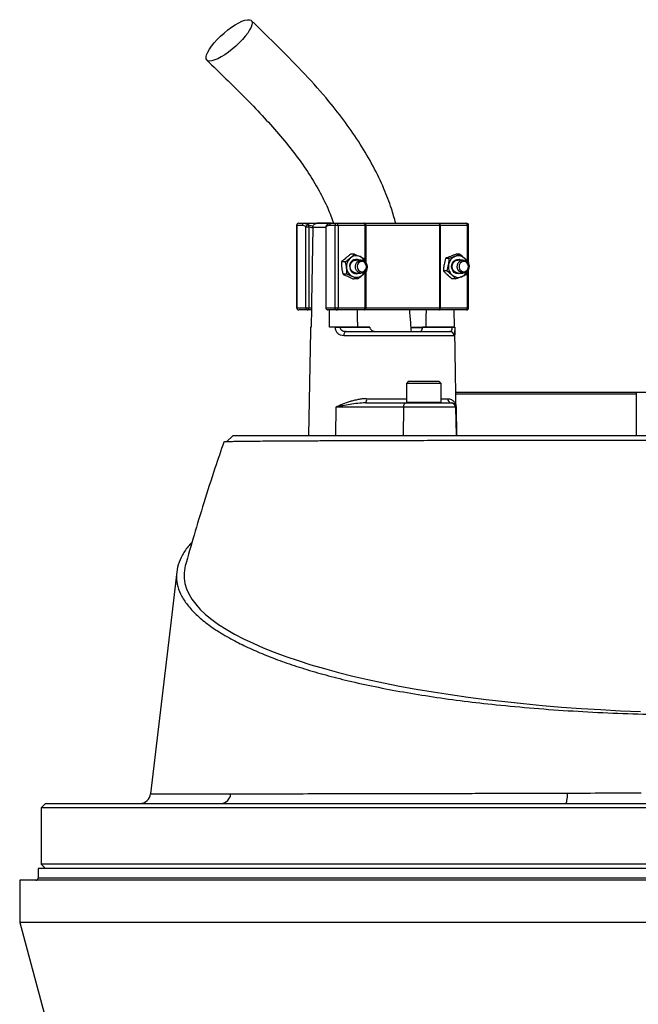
# Model space of a CAD drawing. Header units: millimetres. Extents: x 1417 to 2432, y 654 to 3299.
# Tile 3 of 5: x 1610 to 1896, y 2597 to 3052. Entities that reach past the tile are written whole.
import ezdxf

# ---------------------------------------------------------------- set-up
doc = ezdxf.new("R2010")
doc.units = ezdxf.units.MM

msp = doc.modelspace()

# ---------------------------------------------------------------- linework, layer by layer
at = {"color": 7, "linetype": 'Continuous', "lineweight": 25}
for p, q in [((1738.79, 2957.46), (1741.34, 2957.46)), ((1741.34, 2957.46), (1753.98, 2957.46)), ((1753.77, 2957.45), (1747.19, 2957.45)), ((1753.98, 2957.46), (1756.54, 2957.46)), ((1756.54, 2957.46), (1769.08, 2957.46)), ((1769.08, 2957.46), (1769.68, 2957.46)), ((1769.68, 2957.46), (1803.29, 2957.46)), ((1803.29, 2957.46), (1803.81, 2957.46)), ((1803.81, 2957.46), (1816.35, 2957.46)), ((1737.79, 2956.46), (1737.79, 2918.46)), ((1737.88, 2956.46), (1737.88, 2918.46)), ((1740.44, 2956.46), (1737.88, 2956.46)), ((1742.11, 2955.75), (1743.43, 2955.75)), ((1742.11, 2918.46), (1742.11, 2955.75)), ((1743.43, 2955.75), (1743.43, 2918.46)), ((1745.28, 2955.49), (1745.28, 2955.28)), ((1751.31, 2955.75), (1751.31, 2918.46)), ((1751.4, 2955.75), (1751.4, 2918.46)), ((1755.63, 2956.46), (1753.07, 2956.46)), ((1756.96, 2956.46), (1755.63, 2956.46)), ((1755.63, 2918.46), (1755.63, 2956.46)), ((1756.96, 2956.46), (1756.96, 2918.46)), ((1769.5, 2956.46), (1756.96, 2956.46)), ((1769.8, 2956.46), (1769.5, 2956.46)), ((1803.97, 2956.46), (1769.8, 2956.46)), ((1803.97, 2918.46), (1803.97, 2956.46)), ((1804.23, 2956.46), (1803.97, 2956.46)), ((1804.23, 2956.46), (1804.23, 2918.46)), ((1816.77, 2956.46), (1804.23, 2956.46)), ((1817.35, 2939.38), (1817.35, 2956.46)), ((1764.52, 2943.18), (1762.78, 2943.18)), ((1813.33, 2943.13), (1811.59, 2943.13)), ((1760.38, 2939.64), (1758.65, 2939.64)), ((1767.69, 2940.46), (1765.32, 2940.46)), ((1769.36, 2940.99), (1769.67, 2939.47)), ((1808.39, 2941.22), (1806.65, 2941.22)), ((1814.82, 2940.46), (1812.45, 2940.46)), ((1817.29, 2939.36), (1817.23, 2938.8)), ((1761.09, 2933.92), (1759.36, 2933.92)), ((1765.32, 2934.46), (1767.69, 2934.46)), ((1807.41, 2935.55), (1805.68, 2935.55)), ((1812.45, 2934.46), (1814.82, 2934.46)), ((1816.72, 2935.33), (1816.32, 2933.69)), ((1817.35, 2918.46), (1817.35, 2936.36)), ((1765.94, 2931.74), (1764.2, 2931.74)), ((1811.38, 2931.78), (1809.64, 2931.78)), ((1737.88, 2918.46), (1742.11, 2918.46)), ((1743.01, 2917.46), (1738.79, 2917.46)), ((1742.11, 2918.46), (1743.43, 2918.46)), ((1744.65, 2917.46), (1743.01, 2917.46)), ((1743.43, 2918.46), (1744.67, 2918.46)), ((1744.67, 2918.46), (1744.52, 2909.46)), ((1751.4, 2918.46), (1755.63, 2918.46)), ((1756.54, 2917.46), (1752.31, 2917.46)), ((1752.97, 2909.46), (1753.1, 2917.46)), ((1755.63, 2918.46), (1756.96, 2918.46)), ((1769.08, 2917.46), (1756.54, 2917.46)), ((1756.96, 2918.46), (1769.5, 2918.46)), ((1769.68, 2917.46), (1769.08, 2917.46)), ((1769.5, 2918.46), (1769.8, 2918.46)), ((1803.29, 2917.46), (1769.68, 2917.46)), ((1769.8, 2918.46), (1803.97, 2918.46)), ((1803.81, 2917.46), (1803.29, 2917.46)), ((1816.35, 2917.46), (1803.81, 2917.46)), ((1803.97, 2918.46), (1804.23, 2918.46)), ((1804.23, 2918.46), (1816.77, 2918.46)), ((1810.48, 2917.46), (1810.62, 2909.46)), ((1744.2, 2907.81), (1743.36, 2859.46)), ((1744.23, 2909.46), (1744.23, 2909.42)), ((1744.52, 2909.46), (1744.23, 2909.46)), ((1755.78, 2909.46), (1752.97, 2909.46)), ((1755.78, 2909.42), (1755.78, 2909.46)), ((1757.93, 2909.46), (1757.93, 2909.42)), ((1771.64, 2909.46), (1757.93, 2909.46)), ((1757.93, 2909.42), (1771.64, 2909.42)), ((1760.66, 2907.46), (1808.71, 2907.46)), ((1771.64, 2909.46), (1771.64, 2909.42)), ((1781.35, 2907.58), (1781.35, 2907.46)), ((1783.98, 2907.46), (1783.98, 2907.58)), ((1788.6, 2907.46), (1788.6, 2907.58)), ((1788.7, 2907.58), (1788.7, 2907.46)), ((1795.99, 2909.09), (1790.87, 2909.09)), ((1791.32, 2907.46), (1791.32, 2907.58)), ((1791.99, 2907.58), (1791.99, 2907.46)), ((1793.5, 2907.58), (1793.5, 2907.46)), ((1794.17, 2907.46), (1794.17, 2907.58)), ((1796.04, 2909.42), (1796.04, 2909.46)), ((1809.75, 2909.46), (1796.04, 2909.46)), ((1796.04, 2909.42), (1809.75, 2909.42)), ((1796.23, 2907.46), (1796.23, 2907.58)), ((1809.75, 2909.42), (1809.75, 2909.46)), ((1810.9, 2909.42), (1810.9, 2909.46)), ((1811.78, 2859.46), (1810.93, 2907.81)), ((1810.7, 2905.49), (1759.58, 2905.49)), ((1789.59, 2884.46), (1788.59, 2883.46)), ((1789.59, 2884.46), (1803.59, 2884.46)), ((1804.59, 2883.46), (1803.59, 2884.46)), ((1788.59, 2883.46), (1788.59, 2874.86)), ((1804.59, 2883.46), (1788.59, 2883.46)), ((1804.59, 2874.86), (1804.59, 2883.46)), ((1811.43, 2879.46), (1894.79, 2879.46)), ((1894.79, 2879.46), (1954.79, 2879.46)), ((1894.79, 2879.46), (1894.79, 2859.46)), ((1894.79, 2878.46), (1811.45, 2878.46)), ((1755.89, 2872.49), (1755.75, 2859.46)), ((1787.21, 2872.49), (1755.89, 2872.49)), ((1769.75, 2874.46), (1788.48, 2874.46)), ((1787.21, 2872.49), (1787.06, 2859.46)), ((1811.29, 2872.49), (1787.21, 2872.49)), ((1788.48, 2874.46), (1809.29, 2874.46)), ((1809.29, 2874.46), (1809.45, 2874.46)), ((1811.29, 2872.49), (1811.52, 2859.46)), ((1811.55, 2872.49), (1811.29, 2872.49)), ((1811.55, 2872.49), (1811.78, 2859.46)), ((1708.42, 2859.46), (1705.47, 2856.49)), ((1621.79, 2689.46), (1619.79, 2687.46)), ((1621.79, 2689.46), (2227.79, 2689.46)), ((1619.79, 2687.46), (1619.79, 2661.46)), ((2229.79, 2687.46), (1619.79, 2687.46)), ((1619.79, 2661.46), (1621.79, 2659.46)), ((2229.79, 2661.46), (1619.79, 2661.46)), ((1618.29, 2659.46), (1618.29, 2654.96)), ((2231.29, 2659.46), (1618.29, 2659.46)), ((1609.79, 2653.96), (1609.79, 2634.46)), ((2239.79, 2653.96), (1609.79, 2653.96)), ((1609.79, 2634.46), (1667.59, 2419.97)), ((2239.79, 2634.46), (1609.79, 2634.46))]:
    msp.add_line(p, q, dxfattribs=at)
at = {"color": 1, "linetype": 'Continuous', "lineweight": 25}
for p, q in [((1743.32, 2956.68), (1745.4, 2956.07)), ((1737.88, 2956.46), (1737.79, 2956.46)), ((1751.31, 2955.49), (1745.28, 2955.49)), ((1751.31, 2955.75), (1751.4, 2955.75)), ((1769.5, 2941.01), (1769.5, 2956.46)), ((1769.8, 2956.46), (1769.8, 2939.35)), ((1816.77, 2939.91), (1816.77, 2956.46)), ((1817.35, 2956.46), (1816.77, 2956.46)), ((1769.5, 2918.46), (1769.5, 2934.74)), ((1769.8, 2935.02), (1769.8, 2918.46)), ((1816.77, 2918.46), (1816.77, 2935.37)), ((1737.79, 2918.46), (1737.88, 2918.46)), ((1751.31, 2918.46), (1751.4, 2918.46)), ((1816.77, 2918.46), (1817.35, 2918.46)), ((1790.86, 2909.42), (1796.19, 2909.42)), ((1770.19, 2876.42), (1788.59, 2876.42)), ((1788.59, 2874.86), (1804.59, 2874.86)), ((1804.59, 2876.42), (1807.67, 2876.42)), ((2231.29, 2654.96), (1618.29, 2654.96))]:
    msp.add_line(p, q, dxfattribs=at)
at = {"color": 7, "linetype": 'Continuous', "lineweight": 25, "flags": 128}
for points in [[(1697.65, 3032.4), (1696.83, 3032.52), (1696.27, 3032.89), (1695.97, 3033.5), (1695.95, 3034.32), (1696.21, 3035.34), (1696.73, 3036.53), (1697.51, 3037.87), (1698.53, 3039.31), (1699.75, 3040.82), (1701.15, 3042.35), (1702.69, 3043.88), (1704.34, 3045.36), (1706.04, 3046.75), (1707.75, 3048.02), (1709.44, 3049.13), (1711.05, 3050.06), (1712.55, 3050.77), (1713.89, 3051.26), (1715.05, 3051.51), (1715.98, 3051.51), (1716.68, 3051.26), (1717.11, 3050.77), (1717.27, 3050.06), (1717.15, 3049.13), (1716.76, 3048.02), (1716.1, 3046.75), (1715.2, 3045.36), (1714.08, 3043.88), (1712.76, 3042.35), (1711.29, 3040.82), (1709.69, 3039.31), (1708.01, 3037.87), (1706.3, 3036.53), (1704.59, 3035.34), (1702.93, 3034.32), (1701.37, 3033.5), (1699.95, 3032.89), (1698.7, 3032.52), (1697.65, 3032.4)], [(1756.96, 2956.46), (1756.95, 2956.65), (1756.93, 2956.84), (1756.89, 2957.01), (1756.83, 2957.16), (1756.77, 2957.29), (1756.7, 2957.38), (1756.62, 2957.44), (1756.54, 2957.46)], [(1769.5, 2956.46), (1769.5, 2956.65), (1769.47, 2956.84), (1769.43, 2957.01), (1769.38, 2957.16), (1769.32, 2957.29), (1769.24, 2957.38), (1769.16, 2957.44), (1769.08, 2957.46)], [(1804.23, 2956.46), (1804.22, 2956.65), (1804.2, 2956.84), (1804.16, 2957.01), (1804.1, 2957.16), (1804.04, 2957.29), (1803.97, 2957.38), (1803.89, 2957.44), (1803.81, 2957.46)], [(1816.77, 2956.46), (1816.77, 2956.65), (1816.74, 2956.84), (1816.7, 2957.01), (1816.65, 2957.16), (1816.59, 2957.29), (1816.51, 2957.38), (1816.43, 2957.44), (1816.35, 2957.46)], [(1745.28, 2955.28), (1744.71, 2921.07), (1744.67, 2918.46)], [(1765.32, 2934.46), (1764.85, 2934.5), (1763.96, 2934.86), (1763.24, 2935.53), (1762.76, 2936.43), (1762.6, 2937.46), (1762.76, 2938.48), (1763.24, 2939.38), (1763.96, 2940.05), (1764.85, 2940.41), (1765.32, 2940.46)], [(1764.97, 2937.57), (1765.18, 2938.59), (1765.68, 2939.47), (1766.43, 2940.11), (1767.33, 2940.43), (1768.27, 2940.39), (1769.14, 2939.99), (1769.84, 2939.29), (1770.28, 2938.37), (1770.41, 2937.34), (1770.21, 2936.32), (1769.7, 2935.44), (1768.96, 2934.8), (1768.06, 2934.48), (1767.11, 2934.52), (1766.24, 2934.92), (1765.54, 2935.62), (1765.1, 2936.54), (1764.97, 2937.57)], [(1765.79, 2937.55), (1765.92, 2936.63), (1766.36, 2935.84), (1767.04, 2935.29), (1767.87, 2935.07), (1768.7, 2935.22), (1769.42, 2935.7), (1769.91, 2936.46), (1770.11, 2937.36), (1769.98, 2938.28), (1769.54, 2939.08), (1768.86, 2939.62), (1768.04, 2939.84), (1767.2, 2939.7), (1766.48, 2939.21), (1765.99, 2938.46), (1765.79, 2937.55)], [(1813.99, 2934.46), (1813.56, 2934.25), (1812.56, 2934.06), (1811.56, 2934.24), (1810.67, 2934.76), (1809.98, 2935.58), (1809.56, 2936.6), (1809.47, 2937.72), (1809.72, 2938.8), (1810.27, 2939.74), (1811.06, 2940.43), (1812.02, 2940.8), (1813.03, 2940.81), (1813.99, 2940.46)], [(1812.45, 2934.46), (1811.97, 2934.5), (1811.09, 2934.86), (1810.36, 2935.53), (1809.89, 2936.43), (1809.73, 2937.46), (1809.89, 2938.48), (1810.36, 2939.38), (1811.09, 2940.05), (1811.97, 2940.41), (1812.45, 2940.46)], [(1812.11, 2937.15), (1812.18, 2938.19), (1812.57, 2939.14), (1813.23, 2939.89), (1814.08, 2940.34), (1815.02, 2940.45), (1815.93, 2940.19), (1816.71, 2939.61), (1817.27, 2938.76), (1817.52, 2937.76), (1817.46, 2936.72), (1817.07, 2935.77), (1816.41, 2935.02), (1815.56, 2934.57), (1814.62, 2934.46), (1813.71, 2934.72), (1812.93, 2935.3), (1812.37, 2936.15), (1812.11, 2937.15)], [(1812.93, 2937.21), (1813.18, 2936.32), (1813.71, 2935.61), (1814.46, 2935.17), (1815.3, 2935.08), (1816.11, 2935.36), (1816.76, 2935.95), (1817.15, 2936.77), (1817.23, 2937.7), (1816.98, 2938.59), (1816.44, 2939.31), (1815.7, 2939.74), (1814.86, 2939.83), (1814.05, 2939.56), (1813.4, 2938.96), (1813.01, 2938.14), (1812.93, 2937.21)], [(1743.01, 2917.46), (1743.09, 2917.48), (1743.17, 2917.53), (1743.25, 2917.62), (1743.31, 2917.75), (1743.36, 2917.9), (1743.4, 2918.07), (1743.43, 2918.26), (1743.43, 2918.46)], [(1756.54, 2917.46), (1756.62, 2917.48), (1756.7, 2917.53), (1756.77, 2917.62), (1756.83, 2917.75), (1756.89, 2917.9), (1756.93, 2918.07), (1756.95, 2918.26), (1756.96, 2918.46)], [(1766.06, 2909.46), (1765.97, 2914.22), (1765.91, 2917.46)], [(1769.08, 2917.46), (1769.16, 2917.48), (1769.24, 2917.53), (1769.32, 2917.62), (1769.38, 2917.75), (1769.43, 2917.9), (1769.47, 2918.07), (1769.5, 2918.26), (1769.5, 2918.46)], [(1797.67, 2917.46), (1797.62, 2914.22), (1797.53, 2909.46)], [(1803.81, 2917.46), (1803.89, 2917.48), (1803.97, 2917.53), (1804.04, 2917.62), (1804.1, 2917.75), (1804.16, 2917.9), (1804.2, 2918.07), (1804.22, 2918.26), (1804.23, 2918.46)], [(1816.35, 2917.46), (1816.43, 2917.48), (1816.51, 2917.53), (1816.59, 2917.62), (1816.65, 2917.75), (1816.7, 2917.9), (1816.74, 2918.07), (1816.77, 2918.26), (1816.77, 2918.46)], [(1760.66, 2907.46), (1760.45, 2907.42), (1760.25, 2907.31), (1760.06, 2907.13), (1759.9, 2906.88), (1759.77, 2906.59), (1759.67, 2906.25), (1759.6, 2905.88), (1759.58, 2905.49)], [(1788.48, 2874.46), (1788.24, 2874.42), (1788, 2874.31), (1787.78, 2874.13), (1787.59, 2873.88), (1787.43, 2873.59), (1787.31, 2873.25), (1787.24, 2872.88), (1787.21, 2872.49)], [(1686.36, 2799.27), (1686.12, 2798.29), (1685.77, 2795.87), (1685.78, 2793.45), (1686.15, 2791.03), (1686.87, 2788.62), (1687.95, 2786.22), (1689.38, 2783.82), (1691.16, 2781.45), (1693.3, 2779.09), (1695.77, 2776.76), (1698.59, 2774.45), (1701.75, 2772.18), (1705.24, 2769.93), (1709.06, 2767.72), (1713.2, 2765.55), (1717.66, 2763.43), (1722.43, 2761.35), (1727.5, 2759.31), (1732.87, 2757.33), (1738.52, 2755.41), (1744.46, 2753.54), (1750.67, 2751.73), (1757.14, 2749.98), (1763.86, 2748.3), (1770.82, 2746.68), (1778.02, 2745.14), (1785.44, 2743.67), (1793.07, 2742.27), (1800.91, 2740.95), (1808.93, 2739.71), (1817.13, 2738.54), (1825.49, 2737.46), (1834.01, 2736.47), (1842.66, 2735.55), (1851.45, 2734.73), (1860.35, 2733.99), (1869.36, 2733.34), (1878.45, 2732.78), (1887.62, 2732.3), (1896.85, 2731.92)], [(1682.39, 2796.5), (1679.76, 2774.16), (1670.31, 2693.88)], [(1862.15, 2689.46), (1862.33, 2689.55), (1862.51, 2689.81), (1862.67, 2690.25), (1862.82, 2690.84), (1862.94, 2691.56), (1863.03, 2692.38), (1863.09, 2693.28), (1863.11, 2694.22)]]:
    msp.add_lwpolyline(points, dxfattribs=at)
at = {"color": 7, "linetype": 'Continuous', "lineweight": 25}
for centre, radius, start, end in [((1738.79, 2956.46), 1, 90, 180), ((1738.83, 2956.5), 0.957, 92.9521, 182.6753), ((1741.39, 2956.5), 0.957, 92.9521, 182.6753), ((1743.18, 2955.6), 1.09, 82.4634, 171.7428), ((1742.33, 2956.09), 1.16, 343.119, 30.4631), ((1754.03, 2956.5), 0.957, 92.9521, 182.6753), ((1756.58, 2956.5), 0.957, 92.9521, 182.6753), ((1767.71, 2956.7), 2.1, 353.2811, 21.0059), ((1803.09, 2956.59), 0.888, 351.2804, 77.1075), ((1816.35, 2956.46), 1, 0, 90), ((1752.31, 2955.75), 1, 130.9851, 180), ((1766.13, 2937.48), 5.25, 131.6721, 187.7396), ((1765.41, 2937.69), 3.12, 62.4403, 192.7787), ((1765.41, 2938.26), 4.2, 65.8532, 131.344), ((1765.12, 2937.78), 4.75, 24.5341, 64.9945), ((1813.3, 2937.44), 5.3, 169.7112, 225.4509), ((1812.92, 2937.67), 4.88, 112.5541, 171.5111), ((1812.55, 2938.23), 4.22, 45.5497, 110.8316), ((1812.07, 2937.66), 4.96, 24.9446, 46.2667), ((1765.85, 2937.29), 4.95, 185.8974, 244.324), ((1765.42, 2937.16), 3.06, 183.0945, 297.9649), ((1764.96, 2937.24), 4.94, 310.8682, 335.066), ((1812.28, 2937.1), 4.7, 291.9113, 335.6144), ((1765.42, 2936.66), 4.2, 245.8532, 311.344), ((1812.54, 2936.68), 4.22, 225.5497, 290.8316), ((1738.79, 2918.46), 1, 180, 270), ((1738.83, 2918.41), 0.957, 177.3247, 267.0479), ((1743.06, 2918.41), 0.957, 177.3247, 267.0479), ((1752.31, 2918.46), 1, 180, 270), ((1752.36, 2918.41), 0.957, 177.3247, 267.0479), ((1756.58, 2918.41), 0.957, 177.3247, 267.0479), ((1767.71, 2918.21), 2.1, 338.9941, 6.7189), ((1803.09, 2918.32), 0.888, 282.8925, 8.7196), ((1816.35, 2918.46), 1, 270, 0), ((1756.85, 2824.01), 85.42, 89.2782, 90.7218), ((1808.7, 2905.46), 1.99, 0.7545, 89.7637), ((1810.33, 2889.41), 20.02, 88.348, 91.652), ((1767.61, 2875.96), 2.61, 324.8587, 10.1607), ((1788.99, 2874.86), 0.4, 180, 270), ((1804.19, 2874.86), 0.4, 270, 0), ((1809.56, 2876.35), 1.89, 177.7132, 266.4652), ((1809.29, 2872.46), 2, 0.9994, 89.9994), ((1665.35, 2694.46), 5, 270.281, 353.4857), ((1702.72, 2694.03), 4.58, 274.1809, 358.282), ((1617.29, 2654.96), 1, 270, 0)]:
    msp.add_arc(centre, radius, start, end, dxfattribs=at)
at = {"color": 1, "linetype": 'Continuous', "lineweight": 25}
msp.add_arc((1752.21, 2955.91), 0.817, 133.5963, 190.8042, dxfattribs=at)
at = {"color": 7, "linetype": 'Continuous', "lineweight": 25}
for points, knots in [([(1783.62, 2957.46), (1783, 2959.72), (1781.5, 2965.15), (1778.07, 2974), (1773.28, 2984), (1767.29, 2994.24), (1760.42, 3004.22), (1751.9, 3015.01), (1741.59, 3026.5), (1729.51, 3038.84), (1721.13, 3046.97), (1716.86, 3051.11)], [0, 0, 0, 0, 0.058949, 0.14111, 0.238657, 0.339873, 0.44357, 0.549598, 0.694805, 0.844557, 1, 1, 1, 1]), ([(1696.33, 3032.83), (1699.28, 3029.97), (1705.12, 3024.33), (1713.68, 3015.86), (1721.84, 3007.4), (1729.49, 2998.9), (1736.52, 2990.3), (1742.81, 2981.56), (1748.04, 2972.97), (1752.13, 2964.97), (1754.05, 2959.81), (1754.93, 2957.46)], [0, 0, 0, 0, 0.129604, 0.256426, 0.379868, 0.499476, 0.61491, 0.726074, 0.833202, 0.924146, 1, 1, 1, 1]), ([(1741.34, 2957.46), (1741.68, 2957.46), (1742.02, 2957.39), (1742.68, 2957.13), (1743.01, 2956.94), (1743.32, 2956.68)], [0, 0, 0, 0, 0.5, 0.5, 1, 1, 1, 1]), ([(1745.28, 2955.49), (1745.29, 2955.62), (1745.3, 2955.76), (1745.36, 2956.02), (1745.4, 2956.15), (1745.55, 2956.52), (1745.7, 2956.74), (1745.98, 2957), (1746.08, 2957.08), (1746.29, 2957.22), (1746.4, 2957.28), (1746.74, 2957.42), (1746.99, 2957.46), (1747.23, 2957.45)], [0, 0, 0, 0, 0.125, 0.125, 0.25, 0.25, 0.5, 0.5, 0.625, 0.625, 0.75, 0.75, 1, 1, 1, 1]), ([(1753.97, 2957.45), (1753.92, 2957.45), (1753.56, 2957.47), (1752.88, 2957.28), (1752.15, 2956.94), (1751.78, 2956.59), (1751.67, 2956.48)], [0, 0, 0, 0, 0.050093, 0.43798, 0.830713, 1, 1, 1, 1]), ([(1742.11, 2955.75), (1741.84, 2955.99), (1741.56, 2956.16), (1741, 2956.4), (1740.72, 2956.46), (1740.44, 2956.46)], [0, 0, 0, 0, 0.5, 0.5, 1, 1, 1, 1]), ([(1753.07, 2956.46), (1752.79, 2956.46), (1752.5, 2956.4), (1751.95, 2956.16), (1751.67, 2955.99), (1751.4, 2955.75)], [0, 0, 0, 0, 0.5, 0.5, 1, 1, 1, 1]), ([(1760.52, 2941.41), (1760.7, 2941.56), (1760.88, 2941.71), (1761.25, 2942.01), (1761.43, 2942.15), (1762, 2942.6), (1762.39, 2942.89), (1762.78, 2943.18)], [0, 0, 0, 0, 0.25, 0.25, 0.5, 0.5, 1, 1, 1, 1]), ([(1811.59, 2943.13), (1811.13, 2942.97), (1810.67, 2942.81), (1809.78, 2942.5), (1809.35, 2942.34), (1808.93, 2942.18)], [0, 0, 0, 0, 0.5, 0.5, 1, 1, 1, 1]), ([(1813.33, 2943.13), (1812.98, 2942.97), (1812.62, 2942.81), (1811.86, 2942.5), (1811.47, 2942.34), (1811.05, 2942.18)], [0, 0, 0, 0, 0.5, 0.5, 1, 1, 1, 1]), ([(1815.5, 2941.24), (1815.33, 2941.4), (1815.16, 2941.57), (1814.81, 2941.88), (1814.63, 2942.04), (1814.08, 2942.51), (1813.71, 2942.82), (1813.33, 2943.13)], [0, 0, 0, 0, 0.25, 0.25, 0.5, 0.5, 1, 1, 1, 1]), ([(1758.81, 2936.78), (1758.75, 2937.26), (1758.71, 2937.75), (1758.66, 2938.71), (1758.65, 2939.17), (1758.65, 2939.64)], [0, 0, 0, 0, 0.5, 0.5, 1, 1, 1, 1]), ([(1762.64, 2941.41), (1762.46, 2941.26), (1762.28, 2941.11), (1761.92, 2940.81), (1761.73, 2940.66), (1761.16, 2940.22), (1760.78, 2939.93), (1760.38, 2939.64)], [0, 0, 0, 0, 0.25, 0.25, 0.5, 0.5, 1, 1, 1, 1]), ([(1760.93, 2936.78), (1760.87, 2937.26), (1760.79, 2937.75), (1760.6, 2938.71), (1760.5, 2939.17), (1760.38, 2939.64)], [0, 0, 0, 0, 0.5, 0.5, 1, 1, 1, 1]), ([(1767.13, 2942.09), (1767.33, 2941.99), (1767.53, 2941.9), (1767.93, 2941.72), (1768.12, 2941.62), (1768.67, 2941.35), (1769.02, 2941.17), (1769.36, 2940.99)], [0, 0, 0, 0, 0.25, 0.25, 0.5, 0.5, 1, 1, 1, 1]), ([(1805.98, 2938.39), (1805.94, 2938.15), (1805.9, 2937.9), (1805.83, 2937.43), (1805.81, 2937.19), (1805.73, 2936.48), (1805.7, 2936.01), (1805.68, 2935.55)], [0, 0, 0, 0, 0.25, 0.25, 0.5, 0.5, 1, 1, 1, 1]), ([(1808.93, 2942.18), (1808.52, 2942.01), (1808.11, 2941.85), (1807.35, 2941.53), (1807, 2941.38), (1806.65, 2941.22)], [0, 0, 0, 0, 0.5, 0.5, 1, 1, 1, 1]), ([(1808.09, 2938.39), (1808.13, 2938.63), (1808.17, 2938.87), (1808.23, 2939.35), (1808.26, 2939.59), (1808.33, 2940.29), (1808.37, 2940.76), (1808.39, 2941.22)], [0, 0, 0, 0, 0.25, 0.25, 0.5, 0.5, 1, 1, 1, 1]), ([(1811.05, 2942.18), (1810.63, 2942.01), (1810.19, 2941.85), (1809.3, 2941.53), (1808.85, 2941.38), (1808.39, 2941.22)], [0, 0, 0, 0, 0.5, 0.5, 1, 1, 1, 1]), ([(1759.36, 2933.92), (1759.24, 2934.38), (1759.13, 2934.86), (1758.95, 2935.81), (1758.87, 2936.29), (1758.81, 2936.78)], [0, 0, 0, 0, 0.5, 0.5, 1, 1, 1, 1]), ([(1761.09, 2933.92), (1761.09, 2934.38), (1761.08, 2934.86), (1761.03, 2935.81), (1760.99, 2936.29), (1760.93, 2936.78)], [0, 0, 0, 0, 0.5, 0.5, 1, 1, 1, 1]), ([(1763.7, 2932.83), (1763.5, 2932.92), (1763.29, 2933.01), (1762.86, 2933.2), (1762.65, 2933.29), (1761.99, 2933.56), (1761.54, 2933.74), (1761.09, 2933.92)], [0, 0, 0, 0, 0.25, 0.25, 0.5, 0.5, 1, 1, 1, 1]), ([(1768.19, 2933.51), (1768.37, 2933.66), (1768.54, 2933.81), (1768.87, 2934.1), (1769.03, 2934.25), (1769.5, 2934.69), (1769.79, 2934.99), (1770.07, 2935.27)], [0, 0, 0, 0, 0.25, 0.25, 0.5, 0.5, 1, 1, 1, 1]), ([(1770.06, 2935.99), (1770.06, 2935.96), (1770.08, 2935.72), (1770.07, 2935.48), (1770.07, 2935.27)], [0, 0, 0, 0, 0.1063667, 1, 1, 1, 1]), ([(1807.47, 2933.67), (1807.3, 2933.83), (1807.14, 2933.99), (1806.82, 2934.31), (1806.67, 2934.46), (1806.22, 2934.93), (1805.95, 2935.24), (1805.68, 2935.55)], [0, 0, 0, 0, 0.25, 0.25, 0.5, 0.5, 1, 1, 1, 1]), ([(1761.59, 2932.83), (1761.8, 2932.73), (1762.01, 2932.64), (1762.43, 2932.46), (1762.65, 2932.37), (1763.3, 2932.09), (1763.75, 2931.91), (1764.2, 2931.74)], [0, 0, 0, 0, 0.25, 0.25, 0.5, 0.5, 1, 1, 1, 1]), ([(1809.59, 2933.67), (1809.75, 2933.51), (1809.92, 2933.35), (1810.24, 2933.03), (1810.39, 2932.87), (1810.84, 2932.4), (1811.11, 2932.09), (1811.38, 2931.78)], [0, 0, 0, 0, 0.25, 0.25, 0.5, 0.5, 1, 1, 1, 1]), ([(1814.04, 2932.74), (1813.62, 2932.57), (1813.18, 2932.41), (1812.29, 2932.09), (1811.84, 2931.94), (1811.38, 2931.78)], [0, 0, 0, 0, 0.5, 0.5, 1, 1, 1, 1]), ([(1816.32, 2933.69), (1815.97, 2933.53), (1815.61, 2933.38), (1814.85, 2933.06), (1814.46, 2932.9), (1814.04, 2932.74)], [0, 0, 0, 0, 0.5, 0.5, 1, 1, 1, 1]), ([(1790.89, 2907.46), (1790.8, 2908.66), (1790.57, 2912), (1790.28, 2915.33), (1790.1, 2917.46)], [0, 0, 0, 0, 0.360853, 1, 1, 1, 1]), ([(1744.23, 2909.42), (1744.22, 2908.99), (1744.21, 2908.41), (1744.21, 2907.94), (1744.2, 2907.81)], [0, 0, 0, 0, 0.733208, 1, 1, 1, 1]), ([(1755.78, 2909.46), (1755.92, 2909.46), (1756.08, 2909.46), (1756.43, 2909.46), (1756.62, 2909.46), (1757, 2909.46), (1757.19, 2909.46), (1757.57, 2909.46), (1757.75, 2909.46), (1757.93, 2909.46)], [0, 0, 0, 0, 0.25, 0.25, 0.5, 0.5, 0.75, 0.75, 1, 1, 1, 1]), ([(1759.58, 2905.49), (1759.09, 2905.49), (1758.62, 2905.57), (1757.95, 2905.82), (1757.74, 2905.92), (1757.33, 2906.17), (1757.14, 2906.32), (1756.87, 2906.58), (1756.78, 2906.67), (1756.62, 2906.86), (1756.54, 2906.96), (1756.32, 2907.28), (1756.2, 2907.51), (1755.99, 2908.02), (1755.91, 2908.29), (1755.8, 2908.84), (1755.78, 2909.13), (1755.78, 2909.42)], [0, 0, 0, 0, 0.25, 0.25, 0.375, 0.375, 0.5, 0.5, 0.5625, 0.5625, 0.625, 0.625, 0.75, 0.75, 0.875, 0.875, 1, 1, 1, 1]), ([(1757.93, 2909.42), (1757.93, 2909.26), (1757.95, 2909.09), (1758.04, 2908.79), (1758.11, 2908.64), (1758.28, 2908.38), (1758.38, 2908.26), (1758.61, 2908.05), (1758.74, 2907.96), (1759, 2907.8), (1759.14, 2907.74), (1759.43, 2907.63), (1759.58, 2907.59), (1760.03, 2907.49), (1760.34, 2907.46), (1760.66, 2907.46)], [0, 0, 0, 0, 0.125, 0.125, 0.25, 0.25, 0.375, 0.375, 0.5, 0.5, 0.625, 0.625, 0.75, 0.75, 1, 1, 1, 1]), ([(1771.73, 2909.09), (1771.78, 2908.93), (1771.85, 2908.78), (1772.02, 2908.51), (1772.12, 2908.39), (1772.47, 2908.07), (1772.75, 2907.9), (1773.33, 2907.66), (1773.64, 2907.58), (1774.26, 2907.48), (1774.58, 2907.46), (1774.9, 2907.46)], [0, 0, 0, 0, 0.125, 0.125, 0.25, 0.25, 0.5, 0.5, 0.75, 0.75, 1, 1, 1, 1]), ([(1794.47, 2907.46), (1794.64, 2907.46), (1794.8, 2907.48), (1795.11, 2907.58), (1795.26, 2907.66), (1795.47, 2907.84), (1795.53, 2907.91), (1795.65, 2908.08), (1795.71, 2908.17), (1795.81, 2908.39), (1795.85, 2908.51), (1795.93, 2908.78), (1795.96, 2908.93), (1795.97, 2909.09)], [0, 0, 0, 0, 0.25, 0.25, 0.5, 0.5, 0.625, 0.625, 0.75, 0.75, 0.875, 0.875, 1, 1, 1, 1]), ([(1808.71, 2907.46), (1808.86, 2907.46), (1809, 2907.49), (1809.25, 2907.62), (1809.36, 2907.73), (1809.51, 2907.96), (1809.55, 2908.05), (1809.63, 2908.26), (1809.66, 2908.38), (1809.71, 2908.64), (1809.73, 2908.79), (1809.75, 2909.1), (1809.75, 2909.26), (1809.75, 2909.42)], [0, 0, 0, 0, 0.25, 0.25, 0.5, 0.5, 0.625, 0.625, 0.75, 0.75, 0.875, 0.875, 1, 1, 1, 1]), ([(1809.75, 2909.46), (1809.92, 2909.46), (1810.08, 2909.46), (1810.37, 2909.46), (1810.5, 2909.46), (1810.7, 2909.46), (1810.78, 2909.46), (1810.88, 2909.46), (1810.91, 2909.46), (1810.9, 2909.46)], [0, 0, 0, 0, 0.25, 0.25, 0.5, 0.5, 0.75, 0.75, 1, 1, 1, 1]), ([(1810.9, 2909.42), (1810.91, 2908.99), (1810.92, 2908.41), (1810.93, 2907.94), (1810.93, 2907.81)], [0, 0, 0, 0, 0.733208, 1, 1, 1, 1]), ([(1770.19, 2876.42), (1769.5, 2876.42), (1768.84, 2876.38), (1767.52, 2876.24), (1766.87, 2876.14), (1765.59, 2875.9), (1764.96, 2875.75), (1763.71, 2875.44), (1763.1, 2875.26), (1761.31, 2874.7), (1760.17, 2874.29), (1758.51, 2873.63), (1757.98, 2873.41), (1757.18, 2873.07), (1756.92, 2872.95), (1756.53, 2872.78), (1756.4, 2872.72), (1756.15, 2872.61), (1756.02, 2872.55), (1755.89, 2872.49)], [0, 0, 0, 0, 0.125, 0.125, 0.25, 0.25, 0.375, 0.375, 0.5, 0.5, 0.75, 0.75, 0.875, 0.875, 0.9375, 0.9375, 0.96875, 0.96875, 1, 1, 1, 1]), ([(1807.67, 2876.42), (1807.99, 2876.42), (1808.29, 2876.38), (1808.85, 2876.24), (1809.11, 2876.14), (1809.83, 2875.77), (1810.23, 2875.45), (1810.71, 2874.89), (1810.85, 2874.69), (1811.09, 2874.28), (1811.19, 2874.07), (1811.36, 2873.63), (1811.42, 2873.41), (1811.49, 2873.06), (1811.51, 2872.95), (1811.54, 2872.72), (1811.55, 2872.61), (1811.55, 2872.49)], [0, 0, 0, 0, 0.125, 0.125, 0.25, 0.25, 0.5, 0.5, 0.625, 0.625, 0.75, 0.75, 0.875, 0.875, 0.9375, 0.9375, 1, 1, 1, 1]), ([(1769.75, 2874.46), (1768.49, 2874.46), (1767.27, 2874.37), (1764.86, 2874.13), (1763.68, 2873.96), (1761.37, 2873.59), (1760.24, 2873.38), (1758.58, 2873.06), (1758.04, 2872.94), (1756.96, 2872.72), (1756.42, 2872.6), (1755.89, 2872.49)], [0, 0, 0, 0, 0.25, 0.25, 0.5, 0.5, 0.75, 0.75, 0.875, 0.875, 1, 1, 1, 1]), ([(1809.45, 2874.46), (1809.62, 2874.46), (1809.79, 2874.43), (1810.09, 2874.36), (1810.23, 2874.31), (1810.62, 2874.13), (1810.83, 2873.96), (1811.17, 2873.59), (1811.3, 2873.38), (1811.49, 2872.95), (1811.54, 2872.72), (1811.55, 2872.49)], [0, 0, 0, 0, 0.125, 0.125, 0.25, 0.25, 0.5, 0.5, 0.75, 0.75, 1, 1, 1, 1]), ([(1924.79, 2857.16), (1919.11, 2857.15), (1907.75, 2857.15), (1890.71, 2857.15), (1873.77, 2857.14), (1857.19, 2857.12), (1841.2, 2857.1), (1825.74, 2857.08), (1810.8, 2857.06), (1797.84, 2857.04), (1786.83, 2857.01), (1777.57, 2856.99), (1768.69, 2856.96), (1760.23, 2856.93), (1752.23, 2856.9), (1744.78, 2856.87), (1737.92, 2856.84), (1731.65, 2856.8), (1725.94, 2856.76), (1720.82, 2856.72), (1716.33, 2856.68), (1712.53, 2856.63), (1709.42, 2856.59), (1707.01, 2856.54), (1705.31, 2856.48), (1704.32, 2856.43), (1704.26, 2856.4), (1704.23, 2856.38)], [0, 0, 0, 0, 0.048036, 0.096073, 0.145314, 0.194555, 0.242586, 0.290618, 0.339812, 0.389006, 0.423996, 0.459011, 0.494001, 0.529954, 0.565934, 0.601887, 0.637849, 0.673838, 0.709801, 0.746752, 0.783732, 0.820683, 0.857649, 0.894642, 0.931608, 0.969615, 1, 1, 1, 1]), ([(1708.52, 2859.46), (1708.98, 2859.46), (1710.02, 2859.46), (1713.01, 2859.46), (1717.22, 2859.46), (1722.57, 2859.46), (1729, 2859.46), (1736.51, 2859.46), (1745.06, 2859.46), (1754.6, 2859.46), (1765.07, 2859.46), (1776.44, 2859.46), (1788.65, 2859.46), (1801.63, 2859.46), (1815.32, 2859.46), (1829.68, 2859.46), (1844.63, 2859.46), (1860.07, 2859.46), (1875.91, 2859.46), (1892.02, 2859.46), (1908.35, 2859.46), (1919.31, 2859.46), (1924.8, 2859.46)], [0, 0, 0, 0, 0.03957, 0.090194, 0.140741, 0.191238, 0.241597, 0.292354, 0.343063, 0.393645, 0.444358, 0.494838, 0.545352, 0.59597, 0.646365, 0.696815, 0.747562, 0.798216, 0.848714, 0.899232, 0.949564, 1, 1, 1, 1]), ([(1704.21, 2856.39), (1702.82, 2852.38), (1699.6, 2843.09), (1695.01, 2828.73), (1690.44, 2813.71), (1687.69, 2803.97), (1686.36, 2799.27)], [0, 0, 0, 0, 0.212943, 0.493048, 0.755454, 1, 1, 1, 1]), ([(1689.44, 2810.03), (1688.98, 2809.57), (1687.09, 2807.66), (1684.89, 2804.22), (1682.89, 2799.74), (1682.12, 2795.23), (1682.48, 2790.72), (1684, 2786.22), (1686.74, 2781.73), (1690.65, 2777.29), (1695.7, 2772.91), (1701.85, 2768.64), (1708.69, 2764.7), (1716.04, 2761.1), (1723.71, 2757.82), (1732.13, 2754.65), (1741.28, 2751.63), (1751.13, 2748.76), (1762.01, 2746), (1773.99, 2743.37), (1787.07, 2740.89), (1800.83, 2738.67), (1815.15, 2736.7), (1830.72, 2734.93), (1847.55, 2733.39), (1865.58, 2732.1), (1883.92, 2731.15), (1899.97, 2730.6), (1913.62, 2730.34), (1926.98, 2730.26), (1942.55, 2730.41), (1960.25, 2730.92), (1977.79, 2731.74), (1995.06, 2732.87), (2011, 2734.18), (2025.6, 2735.67), (2038.87, 2737.29), (2051.74, 2739.14), (2064.11, 2741.19), (2075.92, 2743.44), (2087.21, 2745.92), (2097.89, 2748.61), (2107.96, 2751.51), (2117.29, 2754.58), (2125.86, 2757.79), (2133.75, 2761.18), (2140.94, 2764.74), (2147.4, 2768.45), (2153, 2772.26), (2157.72, 2776.15), (2161.7, 2780.27), (2164.74, 2784.62), (2166.71, 2789.2), (2167.48, 2793.81), (2167.06, 2798.42), (2165.39, 2802.98), (2163.11, 2806.84), (2160.94, 2809.14), (2160.17, 2809.96)], [0, 0, 0, 0, 0.0061578, 0.0255766, 0.0450603, 0.0645657, 0.0840489, 0.1034673, 0.1231027, 0.1428042, 0.1625291, 0.1822326, 0.2018698, 0.2183782, 0.2349536, 0.2515554, 0.268148, 0.2847019, 0.3011961, 0.3192345, 0.3373442, 0.3554796, 0.3735921, 0.3916329, 0.4124865, 0.433393, 0.4543036, 0.4751627, 0.487655, 0.5001476, 0.5199729, 0.5398671, 0.5597933, 0.5797038, 0.5995428, 0.6158753, 0.6322786, 0.6487165, 0.6651524, 0.6815509, 0.6978802, 0.7146773, 0.7315257, 0.7483974, 0.7652569, 0.7820634, 0.7996144, 0.8172123, 0.8348258, 0.8524229, 0.8699731, 0.8898034, 0.9097028, 0.9296259, 0.9495255, 0.9693559, 0.9889756, 1, 1, 1, 1]), ([(1707.3, 2693.89), (1711.57, 2693.9), (1716.16, 2693.91), (1725.97, 2693.93), (1731.18, 2693.94), (1742.23, 2693.97), (1748.06, 2693.98), (1757.28, 2694), (1760.43, 2694.01), (1765.28, 2694.02), (1766.92, 2694.02), (1770.23, 2694.03), (1771.89, 2694.03), (1780.28, 2694.05), (1787.18, 2694.06), (1801.38, 2694.09), (1808.67, 2694.1), (1819.9, 2694.12), (1823.69, 2694.13), (1829.45, 2694.14), (1831.38, 2694.14), (1835.27, 2694.15), (1837.23, 2694.15), (1843.13, 2694.16), (1847.09, 2694.17), (1853.07, 2694.19), (1855.07, 2694.19), (1859.08, 2694.21), (1861.1, 2694.21), (1863.11, 2694.22)], [0, 0, 0, 0, 0.125, 0.125, 0.25, 0.25, 0.375, 0.375, 0.4375, 0.4375, 0.46875, 0.46875, 0.5, 0.5, 0.625, 0.625, 0.75, 0.75, 0.8125, 0.8125, 0.84375, 0.84375, 0.875, 0.875, 0.9375, 0.9375, 0.96875, 0.96875, 1, 1, 1, 1]), ([(1863.11, 2694.22), (1868.76, 2694.24), (1874.41, 2694.27), (1885.72, 2694.33), (1891.39, 2694.37), (1897.06, 2694.39)], [0, 0, 0, 0, 0.5, 0.5, 1, 1, 1, 1])]:
    msp.add_open_spline(points, degree=3, knots=knots, dxfattribs=at)
for points in [[(1745.28, 2955.28), (1744.67, 2955.46), (1744.05, 2955.62), (1743.43, 2955.75)], [(1764.52, 2943.18), (1763.95, 2942.6), (1763.34, 2942.01), (1762.64, 2941.41)], [(1764.52, 2943.18), (1765.42, 2942.82), (1766.3, 2942.46), (1767.13, 2942.09)], [(1758.65, 2939.64), (1759.21, 2940.22), (1759.82, 2940.8), (1760.52, 2941.41)], [(1806.65, 2941.22), (1806.38, 2940.3), (1806.14, 2939.35), (1805.98, 2938.39)], [(1807.41, 2935.55), (1807.69, 2936.48), (1807.92, 2937.42), (1808.09, 2938.39)], [(1817.29, 2939.36), (1816.76, 2939.98), (1816.18, 2940.6), (1815.5, 2941.24)], [(1759.36, 2933.92), (1760.03, 2933.56), (1760.76, 2933.2), (1761.59, 2932.83)], [(1807.41, 2935.55), (1808.18, 2934.93), (1808.91, 2934.31), (1809.59, 2933.67)], [(1765.94, 2931.74), (1765.26, 2932.09), (1764.53, 2932.45), (1763.7, 2932.83)], [(1765.94, 2931.74), (1766.73, 2932.31), (1767.49, 2932.9), (1768.19, 2933.51)], [(1809.64, 2931.78), (1808.88, 2932.4), (1808.15, 2933.03), (1807.47, 2933.67)], [(1771.64, 2909.42), (1771.65, 2909.3), (1771.68, 2909.19), (1771.73, 2909.09)], [(1796.04, 2909.42), (1796.03, 2909.3), (1796.01, 2909.19), (1795.97, 2909.09)]]:
    msp.add_open_spline(points, degree=3, dxfattribs=at)
at = {"color": 1, "linetype": 'Continuous', "lineweight": 25}
for points, knots in [([(1810.93, 2907.81), (1810.94, 2907.57), (1810.95, 2906.94), (1810.94, 2906.2), (1810.87, 2905.6), (1810.76, 2905.53), (1810.7, 2905.49)], [0, 0, 0, 0, 0.1568527, 0.412559, 0.6931033, 1, 1, 1, 1]), ([(1670.41, 2693.87), (1670.4, 2693.87), (1670.39, 2693.87), (1671.3, 2693.87), (1672.97, 2693.87), (1675.47, 2693.87), (1678.79, 2693.87), (1682.94, 2693.87), (1687.31, 2693.87), (1692.57, 2693.87), (1698.78, 2693.88), (1704.46, 2693.89), (1707.3, 2693.89)], [0, 0, 0, 0, 0.068265, 0.169852, 0.271517, 0.373105, 0.477648, 0.582276, 0.686819, 0.756144, 0.877803, 1, 1, 1, 1])]:
    msp.add_open_spline(points, degree=3, knots=knots, dxfattribs=at)

doc.saveas('drawing.dxf')
